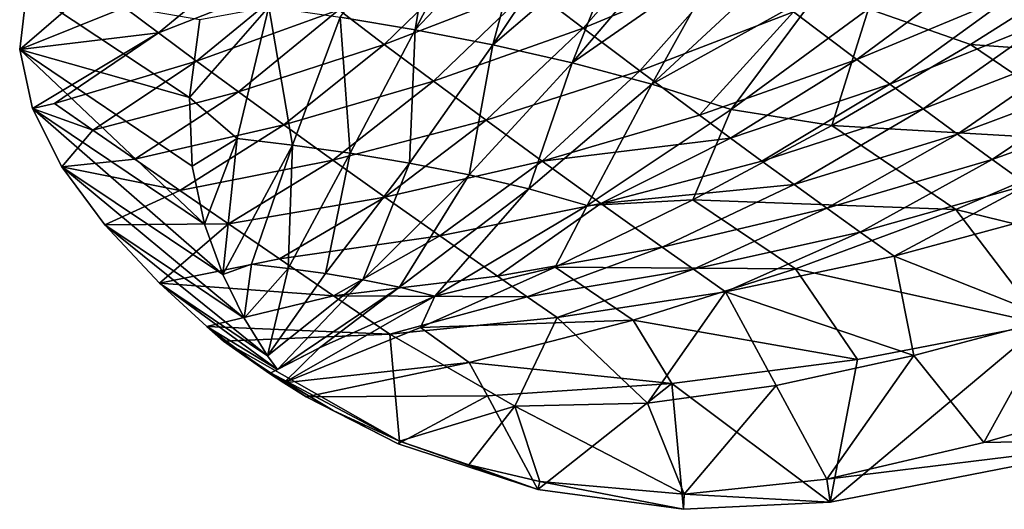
# Model space of a CAD drawing. Header units: metres. Extents: x -296 to -49, y -914 to -599.
# Tile 1 of 10: x -296 to -227, y -914 to -880. Entities that reach past the tile are written whole.
import ezdxf

# ---------------------------------------------------------------- set-up
doc = ezdxf.new("R2010")
doc.units = ezdxf.units.M

msp = doc.modelspace()

# ---------------------------------------------------------------- linework, layer by layer
at = {"layer": 'None'}
for points in [[(-266.869965, -870.708984, -20.194984), (-268.484497, -880.546326, -12.528822), (-273.784485, -879.662231, -20.179361)], [(-263.679749, -871.353638, -15.477779), (-268.484497, -880.546326, -12.528822), (-266.869965, -870.708984, -20.194984)], [(-260.420654, -872.059204, -10.826645), (-268.484497, -880.546326, -12.528822), (-263.679749, -871.353638, -15.477779)], [(-262.998169, -881.608643, -5.076799), (-268.484497, -880.546326, -12.528822), (-260.420654, -872.059204, -10.826645)], [(-257.101715, -872.829651, -6.249578), (-262.998169, -881.608643, -5.076799), (-260.420654, -872.059204, -10.826645)], [(-262.998169, -881.608643, -5.076799), (-257.101715, -872.829651, -6.249578), (-253.731979, -873.669006, -1.754917)], [(-249.990524, -872.91803, 23.951563), (-260.331696, -877.577942, 15.650879), (-256.597107, -880.436157, 19.879211)], [(-249.990524, -872.91803, 23.951563), (-256.597107, -880.436157, 19.879211), (-246.00206, -876.017822, 28.141848)], [(-257.395905, -882.877625, 2.117429), (-262.998169, -881.608643, -5.076799), (-253.731979, -873.669006, -1.754917)], [(-257.395905, -882.877625, 2.117429), (-253.731979, -873.669006, -1.754917), (-250.320602, -874.581848, 2.648139)], [(-250.320602, -874.581848, 2.648139), (-246.876816, -875.572876, 6.949916), (-257.395905, -882.877625, 2.117429)], [(-289.02829, -878.972046, -16.096426), (-286.625671, -880.768494, -11.101349), (-279.431458, -874.847961, -7.274446)], [(-286.625671, -880.768494, -11.101349), (-276.804932, -876.894775, -2.262028), (-279.431458, -874.847961, -7.274446)], [(-263.789398, -874.892456, 11.125896), (-273.876526, -879.143555, 2.525851), (-270.663727, -881.577759, 7.068592)], [(-263.789398, -874.892456, 11.125896), (-270.663727, -881.577759, 7.068592), (-260.331696, -877.577942, 15.650879)], [(-246.876816, -875.572876, 6.949916), (-251.75061, -884.385681, 8.98614), (-257.395905, -882.877625, 2.117429)], [(-251.75061, -884.385681, 8.98614), (-246.876816, -875.572876, 6.949916), (-243.410172, -876.647583, 11.139719)], [(-236.449921, -879.071472, 19.134396), (-219.458679, -875.388977, 30.79339), (-229.241501, -881.589233, 26.583323)], [(-229.241501, -881.589233, 26.583323), (-219.458679, -875.388977, 30.79339), (-208.079605, -883.088257, 30.935856)], [(-246.00206, -876.017822, 28.141848), (-256.597107, -880.436157, 19.879211), (-252.609055, -883.445129, 23.792681)], [(-241.750443, -879.271912, 31.97967), (-246.00206, -876.017822, 28.141848), (-252.609055, -883.445129, 23.792681)], [(-239.930588, -877.811707, 15.206), (-251.75061, -884.385681, 8.98614), (-243.410172, -876.647583, 11.139719)], [(-237.264069, -882.653992, 35.448513), (-228.555069, -876.19165, 41.568115), (-241.750443, -879.271912, 31.97967)], [(-228.555069, -876.19165, 41.568115), (-237.264069, -882.653992, 35.448513), (-226.1492, -878.013062, 43.195572)], [(-295.913666, -877.691956, -28.906113), (-296.427307, -881.936646, -22.844532), (-291.13028, -877.380188, -21.26911)], [(-291.13028, -877.380188, -21.26911), (-296.427307, -881.936646, -22.844532), (-289.02829, -878.972046, -16.096426)], [(-276.804932, -876.894775, -2.262028), (-286.625671, -880.768494, -11.101349), (-283.93576, -882.757141, -6.304974)], [(-276.804932, -876.894775, -2.262028), (-283.93576, -882.757141, -6.304974), (-273.876526, -879.143555, 2.525851)], [(-284.424072, -885.336121, -28.878532), (-296.427307, -881.936646, -22.844532), (-295.913666, -877.691956, -28.906113)], [(-283.693604, -879.809875, -34.283417), (-284.424072, -885.336121, -28.878532), (-295.913666, -877.691956, -28.906113)], [(-260.331696, -877.577942, 15.650879), (-270.663727, -881.577759, 7.068592), (-267.185333, -884.179749, 11.346868)], [(-260.331696, -877.577942, 15.650879), (-267.185333, -884.179749, 11.346868), (-256.597107, -880.436157, 19.879211)], [(-246.142136, -886.17157, 15.448653), (-251.75061, -884.385681, 8.98614), (-239.930588, -877.811707, 15.206)], [(-236.449921, -879.071472, 19.134396), (-246.142136, -886.17157, 15.448653), (-239.930588, -877.811707, 15.206)], [(-226.1492, -878.013062, 43.195572), (-237.264069, -882.653992, 35.448513), (-234.942123, -884.384521, 37.040104)], [(-234.942123, -884.384521, 37.040104), (-223.69136, -879.859436, 44.716705), (-226.1492, -878.013062, 43.195572)], [(-296.427307, -881.936646, -22.844532), (-286.625671, -880.768494, -11.101349), (-289.02829, -878.972046, -16.096426)], [(-284.424072, -885.336121, -28.878532), (-278.825562, -878.930603, -27.973606), (-281.050354, -888.212341, -20.639824)], [(-284.424072, -885.336121, -28.878532), (-283.693604, -879.809875, -34.283417), (-278.825562, -878.930603, -27.973606)], [(-273.876526, -879.143555, 2.525851), (-283.93576, -882.757141, -6.304974), (-280.973145, -884.924988, -1.727504)], [(-281.050354, -888.212341, -20.639824), (-278.825562, -878.930603, -27.973606), (-277.145233, -888.691101, -14.929049)], [(-273.876526, -879.143555, 2.525851), (-280.973145, -884.924988, -1.727504), (-270.663727, -881.577759, 7.068592)], [(-278.825562, -878.930603, -27.973606), (-273.784485, -879.662231, -20.179361), (-277.145233, -888.691101, -14.929049)], [(-241.750443, -879.271912, 31.97967), (-252.609055, -883.445129, 23.792681), (-248.392334, -886.58197, 27.374981)], [(-241.750443, -879.271912, 31.97967), (-248.392334, -886.58197, 27.374981), (-237.264069, -882.653992, 35.448513)], [(-239.038345, -887.302979, 22.132591), (-246.142136, -886.17157, 15.448653), (-236.449921, -879.071472, 19.134396)], [(-229.241501, -881.589233, 26.583323), (-239.038345, -887.302979, 22.132591), (-236.449921, -879.071472, 19.134396)], [(-273.784485, -879.662231, -20.179361), (-273.071075, -889.264343, -9.306272), (-277.145233, -888.691101, -14.929049)], [(-273.784485, -879.662231, -20.179361), (-268.484497, -880.546326, -12.528822), (-273.071075, -889.264343, -9.306272)], [(-223.69136, -879.859436, 44.716705), (-234.942123, -884.384521, 37.040104), (-232.572769, -886.136841, 38.534416)], [(-221.185883, -881.726746, 46.13007), (-223.69136, -879.859436, 44.716705), (-232.572769, -886.136841, 38.534416)], [(-296.427307, -881.936646, -22.844532), (-295.518341, -886.099854, -16.766409), (-286.625671, -880.768494, -11.101349)], [(-295.518341, -886.099854, -16.766409), (-293.955963, -885.738403, -15.300902), (-286.625671, -880.768494, -11.101349)], [(-286.625671, -880.768494, -11.101349), (-293.955963, -885.738403, -15.300902), (-283.93576, -882.757141, -6.304974)], [(-268.484497, -880.546326, -12.528822), (-268.889801, -889.952515, -3.816545), (-273.071075, -889.264343, -9.306272)], [(-262.998169, -881.608643, -5.076799), (-268.889801, -889.952515, -3.816545), (-268.484497, -880.546326, -12.528822)], [(-256.597107, -880.436157, 19.879211), (-267.185333, -884.179749, 11.346868), (-263.461456, -886.931091, 15.342742)], [(-256.597107, -880.436157, 19.879211), (-263.461456, -886.931091, 15.342742), (-252.609055, -883.445129, 23.792681)], [(-270.663727, -881.577759, 7.068592), (-280.973145, -884.924988, -1.727504), (-277.753662, -887.258057, 2.611864)], [(-270.663727, -881.577759, 7.068592), (-277.753662, -887.258057, 2.611864), (-267.185333, -884.179749, 11.346868)], [(-284.424072, -885.336121, -28.878532), (-284.235626, -890.170532, -22.879688), (-296.427307, -881.936646, -22.844532)], [(-284.235626, -890.170532, -22.879688), (-283.359222, -894.27356, -16.780428), (-296.427307, -881.936646, -22.844532)], [(-296.427307, -881.936646, -22.844532), (-283.359222, -894.27356, -16.780428), (-295.518341, -886.099854, -16.766409)], [(-268.889801, -889.952515, -3.816545), (-262.998169, -881.608643, -5.076799), (-264.662689, -890.778137, 1.491961)], [(-264.662689, -890.778137, 1.491961), (-262.998169, -881.608643, -5.076799), (-257.395905, -882.877625, 2.117429)], [(-239.038345, -887.302979, 22.132591), (-229.241501, -881.589233, 26.583323), (-219.091415, -888.451965, 26.679188)], [(-232.572769, -886.136841, 38.534416), (-230.159897, -887.907288, 39.930126), (-221.185883, -881.726746, 46.13007)], [(-230.159897, -887.907288, 39.930126), (-218.637192, -883.611145, 47.434437), (-221.185883, -881.726746, 46.13007)], [(-219.091415, -888.451965, 26.679188), (-229.241501, -881.589233, 26.583323), (-208.079605, -883.088257, 30.935856)], [(-293.955963, -885.738403, -15.300902), (-291.250519, -887.625916, -10.67133), (-283.93576, -882.757141, -6.304974)], [(-283.93576, -882.757141, -6.304974), (-291.250519, -887.625916, -10.67133), (-280.973145, -884.924988, -1.727504)], [(-260.454193, -891.766907, 6.564429), (-264.662689, -890.778137, 1.491961), (-257.395905, -882.877625, 2.117429)], [(-251.75061, -884.385681, 8.98614), (-260.454193, -891.766907, 6.564429), (-257.395905, -882.877625, 2.117429)], [(-248.392334, -886.58197, 27.374981), (-246.206299, -888.190918, 29.037399), (-237.264069, -882.653992, 35.448513)], [(-237.264069, -882.653992, 35.448513), (-246.206299, -888.190918, 29.037399), (-234.942123, -884.384521, 37.040104)], [(-252.609055, -883.445129, 23.792681), (-263.461456, -886.931091, 15.342742), (-259.513519, -889.812439, 19.039782)], [(-252.609055, -883.445129, 23.792681), (-259.513519, -889.812439, 19.039782), (-248.392334, -886.58197, 27.374981)], [(-218.637192, -883.611145, 47.434437), (-230.159897, -887.907288, 39.930126), (-227.707489, -889.692444, 41.226078)], [(-218.637192, -883.611145, 47.434437), (-227.707489, -889.692444, 41.226078), (-216.049759, -885.508606, 48.628784)], [(-267.185333, -884.179749, 11.346868), (-277.753662, -887.258057, 2.611864), (-274.294312, -889.741577, 6.695041)], [(-267.185333, -884.179749, 11.346868), (-274.294312, -889.741577, 6.695041), (-263.461456, -886.931091, 15.342742)], [(-291.250519, -887.625916, -10.67133), (-288.293671, -889.678833, -6.260434), (-280.973145, -884.924988, -1.727504)], [(-280.973145, -884.924988, -1.727504), (-288.293671, -889.678833, -6.260434), (-277.753662, -887.258057, 2.611864)], [(-256.335938, -892.949158, 11.335763), (-260.454193, -891.766907, 6.564429), (-251.75061, -884.385681, 8.98614)], [(-246.142136, -886.17157, 15.448653), (-256.335938, -892.949158, 11.335763), (-251.75061, -884.385681, 8.98614)], [(-234.942123, -884.384521, 37.040104), (-246.206299, -888.190918, 29.037399), (-243.972946, -889.822937, 30.611841)], [(-232.572769, -886.136841, 38.534416), (-234.942123, -884.384521, 37.040104), (-243.972946, -889.822937, 30.611841)], [(-293.955963, -885.738403, -15.300902), (-295.518341, -886.099854, -16.766409), (-291.250519, -887.625916, -10.67133)], [(-284.235626, -890.170532, -22.879688), (-284.424072, -885.336121, -28.878532), (-281.050354, -888.212341, -20.639824)], [(-227.707489, -889.692444, 41.226078), (-225.219559, -891.488586, 42.421295), (-216.049759, -885.508606, 48.628784)], [(-295.518341, -886.099854, -16.766409), (-293.448273, -890.216797, -10.944352), (-291.250519, -887.625916, -10.67133)], [(-283.359222, -894.27356, -16.780428), (-282.073883, -897.817505, -10.946941), (-295.518341, -886.099854, -16.766409)], [(-295.518341, -886.099854, -16.766409), (-282.073883, -897.817505, -10.946941), (-293.448273, -890.216797, -10.944352)], [(-248.850861, -892.55072, 17.453947), (-256.335938, -892.949158, 11.335763), (-246.142136, -886.17157, 15.448653)], [(-239.038345, -887.302979, 22.132591), (-248.850861, -892.55072, 17.453947), (-246.142136, -886.17157, 15.448653)], [(-243.972946, -889.822937, 30.611841), (-241.695694, -891.474854, 32.096855), (-232.572769, -886.136841, 38.534416)], [(-241.695694, -891.474854, 32.096855), (-230.159897, -887.907288, 39.930126), (-232.572769, -886.136841, 38.534416)], [(-263.461456, -886.931091, 15.342742), (-274.294312, -889.741577, 6.695041), (-270.613251, -892.360046, 10.505139)], [(-263.461456, -886.931091, 15.342742), (-270.613251, -892.360046, 10.505139), (-259.513519, -889.812439, 19.039782)], [(-248.392334, -886.58197, 27.374981), (-259.513519, -889.812439, 19.039782), (-246.206299, -888.190918, 29.037399)], [(-291.250519, -887.625916, -10.67133), (-293.448273, -890.216797, -10.944352), (-288.293671, -889.678833, -6.260434)], [(-288.293671, -889.678833, -6.260434), (-285.099396, -891.886292, -2.086891), (-277.753662, -887.258057, 2.611864)], [(-277.753662, -887.258057, 2.611864), (-285.099396, -891.886292, -2.086891), (-274.294312, -889.741577, 6.695041)], [(-248.850861, -892.55072, 17.453947), (-239.038345, -887.302979, 22.132591), (-230.274536, -893.233276, 22.181767)], [(-230.274536, -893.233276, 22.181767), (-239.038345, -887.302979, 22.132591), (-219.091415, -888.451965, 26.679188)], [(-281.050354, -888.212341, -20.639824), (-283.359222, -894.27356, -16.780428), (-284.235626, -890.170532, -22.879688)], [(-282.073883, -897.817505, -10.946941), (-283.359222, -894.27356, -16.780428), (-281.050354, -888.212341, -20.639824)], [(-277.145233, -888.691101, -14.929049), (-282.073883, -897.817505, -10.946941), (-281.050354, -888.212341, -20.639824)], [(-259.513519, -889.812439, 19.039782), (-255.363922, -892.803894, 22.423159), (-246.206299, -888.190918, 29.037399)], [(-246.206299, -888.190918, 29.037399), (-255.363922, -892.803894, 22.423159), (-243.972946, -889.822937, 30.611841)], [(-241.695694, -891.474854, 32.096855), (-239.378006, -893.143616, 33.491131), (-230.159897, -887.907288, 39.930126)], [(-230.159897, -887.907288, 39.930126), (-239.378006, -893.143616, 33.491131), (-227.707489, -889.692444, 41.226078)], [(-230.274536, -893.233276, 22.181767), (-219.091415, -888.451965, 26.679188), (-211.096786, -897.922058, 2.499999)], [(-280.035156, -897.083862, -9.23495), (-282.073883, -897.817505, -10.946941), (-277.145233, -888.691101, -14.929049)], [(-277.44342, -897.387329, -5.822284), (-280.035156, -897.083862, -9.23495), (-277.145233, -888.691101, -14.929049)], [(-277.145233, -888.691101, -14.929049), (-273.071075, -889.264343, -9.306272), (-277.44342, -897.387329, -5.822284)], [(-293.448273, -890.216797, -10.944352), (-285.099396, -891.886292, -2.086891), (-288.293671, -889.678833, -6.260434)], [(-285.099396, -891.886292, -2.086891), (-281.6828, -894.236816, 1.831648), (-274.294312, -889.741577, 6.695041)], [(-274.294312, -889.741577, 6.695041), (-281.6828, -894.236816, 1.831648), (-270.613251, -892.360046, 10.505139)], [(-273.071075, -889.264343, -9.306272), (-274.807892, -897.749878, -2.48071), (-277.44342, -897.387329, -5.822284)], [(-273.071075, -889.264343, -9.306272), (-268.889801, -889.952515, -3.816545), (-274.807892, -897.749878, -2.48071)], [(-259.513519, -889.812439, 19.039782), (-270.613251, -892.360046, 10.505139), (-266.729614, -895.09729, 14.026565)], [(-259.513519, -889.812439, 19.039782), (-266.729614, -895.09729, 14.026565), (-255.363922, -892.803894, 22.423159)], [(-243.972946, -889.822937, 30.611841), (-255.363922, -892.803894, 22.423159), (-241.695694, -891.474854, 32.096855)], [(-239.378006, -893.143616, 33.491131), (-237.023438, -894.82605, 34.793499), (-227.707489, -889.692444, 41.226078)], [(-237.023438, -894.82605, 34.793499), (-225.219559, -891.488586, 42.421295), (-227.707489, -889.692444, 41.226078)], [(-293.448273, -890.216797, -10.944352), (-290.404724, -894.317444, -5.552159), (-285.099396, -891.886292, -2.086891)], [(-282.073883, -897.817505, -10.946941), (-280.57074, -900.897705, -5.552098), (-293.448273, -890.216797, -10.944352)], [(-293.448273, -890.216797, -10.944352), (-280.57074, -900.897705, -5.552098), (-290.404724, -894.317444, -5.552159)], [(-268.889801, -889.952515, -3.816545), (-272.172272, -898.18573, 0.756755), (-274.807892, -897.749878, -2.48071)], [(-272.172272, -898.18573, 0.756755), (-268.889801, -889.952515, -3.816545), (-264.662689, -890.778137, 1.491961)], [(-269.582336, -898.710815, 3.85346), (-272.172272, -898.18573, 0.756755), (-264.662689, -890.778137, 1.491961)], [(-269.582336, -898.710815, 3.85346), (-264.662689, -890.778137, 1.491961), (-260.454193, -891.766907, 6.564429)], [(-290.404724, -894.317444, -5.552159), (-281.6828, -894.236816, 1.831648), (-285.099396, -891.886292, -2.086891)], [(-267.0896, -899.344299, 6.766513), (-269.582336, -898.710815, 3.85346), (-260.454193, -891.766907, 6.564429)], [(-256.335938, -892.949158, 11.335763), (-267.0896, -899.344299, 6.766513), (-260.454193, -891.766907, 6.564429)], [(-255.363922, -892.803894, 22.423159), (-251.036194, -895.884644, 25.479746), (-241.695694, -891.474854, 32.096855)], [(-241.695694, -891.474854, 32.096855), (-251.036194, -895.884644, 25.479746), (-239.378006, -893.143616, 33.491131)], [(-237.023438, -894.82605, 34.793499), (-234.635544, -896.518982, 36.002937), (-225.219559, -891.488586, 42.421295)], [(-234.635544, -896.518982, 36.002937), (-222.70018, -893.292114, 43.514977), (-225.219559, -891.488586, 42.421295)], [(-281.6828, -894.236816, 1.831648), (-278.059845, -896.718201, 5.478644), (-270.613251, -892.360046, 10.505139)], [(-270.613251, -892.360046, 10.505139), (-278.059845, -896.718201, 5.478644), (-266.729614, -895.09729, 14.026565)], [(-258.579895, -897.307129, 12.611984), (-248.850861, -892.55072, 17.453947), (-241.607574, -897.42865, 17.479311)], [(-248.850861, -892.55072, 17.453947), (-258.579895, -897.307129, 12.611984), (-256.335938, -892.949158, 11.335763)], [(-241.607574, -897.42865, 17.479311), (-248.850861, -892.55072, 17.453947), (-230.274536, -893.233276, 22.181767)], [(-258.579895, -897.307129, 12.611984), (-267.0896, -899.344299, 6.766513), (-256.335938, -892.949158, 11.335763)], [(-266.729614, -895.09729, 14.026565), (-262.663483, -897.936523, 17.245092), (-255.363922, -892.803894, 22.423159)], [(-255.363922, -892.803894, 22.423159), (-262.663483, -897.936523, 17.245092), (-251.036194, -895.884644, 25.479746)], [(-251.036194, -895.884644, 25.479746), (-248.81311, -897.451904, 26.881874), (-239.378006, -893.143616, 33.491131)], [(-248.81311, -897.451904, 26.881874), (-237.023438, -894.82605, 34.793499), (-239.378006, -893.143616, 33.491131)], [(-241.607574, -897.42865, 17.479311), (-230.274536, -893.233276, 22.181767), (-224.121857, -901.298218, 2.499999)], [(-222.70018, -893.292114, 43.514977), (-234.635544, -896.518982, 36.002937), (-223.468552, -900.946899, 38.073193)], [(-224.121857, -901.298218, 2.499999), (-230.274536, -893.233276, 22.181767), (-211.096786, -897.922058, 2.499999)], [(-290.404724, -894.317444, -5.552159), (-286.546204, -898.422546, -0.712503), (-281.6828, -894.236816, 1.831648)], [(-280.57074, -900.897705, -5.552098), (-278.91684, -903.562683, -0.592598), (-290.404724, -894.317444, -5.552159)], [(-290.404724, -894.317444, -5.552159), (-278.91684, -903.562683, -0.592598), (-286.546204, -898.422546, -0.712503)], [(-286.546204, -898.422546, -0.712503), (-278.059845, -896.718201, 5.478644), (-281.6828, -894.236816, 1.831648)], [(-278.059845, -896.718201, 5.478644), (-274.247559, -899.317688, 8.838742), (-266.729614, -895.09729, 14.026565)], [(-266.729614, -895.09729, 14.026565), (-274.247559, -899.317688, 8.838742), (-262.663483, -897.936523, 17.245092)], [(-248.81311, -897.451904, 26.881874), (-246.554688, -899.033447, 28.198191), (-237.023438, -894.82605, 34.793499)], [(-246.554688, -899.033447, 28.198191), (-234.635544, -896.518982, 36.002937), (-237.023438, -894.82605, 34.793499)], [(-262.663483, -897.936523, 17.245092), (-260.568542, -899.388977, 18.736721), (-251.036194, -895.884644, 25.479746)], [(-260.568542, -899.388977, 18.736721), (-248.81311, -897.451904, 26.881874), (-251.036194, -895.884644, 25.479746)], [(-278.059845, -896.718201, 5.478644), (-286.546204, -898.422546, -0.712503), (-274.247559, -899.317688, 8.838742)], [(-234.635544, -896.518982, 36.002937), (-246.554688, -899.033447, 28.198191), (-233.235825, -903.528198, 31.522789)], [(-223.468552, -900.946899, 38.073193), (-234.635544, -896.518982, 36.002937), (-233.235825, -903.528198, 31.522789)], [(-280.57074, -900.897705, -5.552098), (-282.073883, -897.817505, -10.946941), (-280.035156, -897.083862, -9.23495)], [(-280.57074, -900.897705, -5.552098), (-280.035156, -897.083862, -9.23495), (-277.44342, -897.387329, -5.822284)], [(-278.91684, -903.562683, -0.592598), (-280.57074, -900.897705, -5.552098), (-277.44342, -897.387329, -5.822284)], [(-277.44342, -897.387329, -5.822284), (-274.807892, -897.749878, -2.48071), (-278.91684, -903.562683, -0.592598)], [(-268.09906, -901.553162, 7.693452), (-258.579895, -897.307129, 12.611984), (-253.072479, -901.032959, 12.60927)], [(-258.579895, -897.307129, 12.611984), (-268.09906, -901.553162, 7.693452), (-267.0896, -899.344299, 6.766513)], [(-260.568542, -899.388977, 18.736721), (-258.435883, -900.860352, 20.147951), (-248.81311, -897.451904, 26.881874)], [(-253.072479, -901.032959, 12.60927), (-258.579895, -897.307129, 12.611984), (-241.607574, -897.42865, 17.479311)], [(-258.435883, -900.860352, 20.147951), (-246.554688, -899.033447, 28.198191), (-248.81311, -897.451904, 26.881874)], [(-253.072479, -901.032959, 12.60927), (-241.607574, -897.42865, 17.479311), (-237.227478, -903.826782, 2.499999)], [(-237.227478, -903.826782, 2.499999), (-241.607574, -897.42865, 17.479311), (-224.121857, -901.298218, 2.499999)], [(-274.807892, -897.749878, -2.48071), (-272.172272, -898.18573, 0.756755), (-278.91684, -903.562683, -0.592598)], [(-278.91684, -903.562683, -0.592598), (-272.172272, -898.18573, 0.756755), (-278.206268, -904.515869, 1.171534)], [(-272.172272, -898.18573, 0.756755), (-269.582336, -898.710815, 3.85346), (-278.206268, -904.515869, 1.171534)], [(-274.247559, -899.317688, 8.838742), (-260.568542, -899.388977, 18.736721), (-262.663483, -897.936523, 17.245092)], [(-286.546204, -898.422546, -0.712503), (-283.21402, -901.498901, 2.500005), (-274.247559, -899.317688, 8.838742)], [(-278.91684, -903.562683, -0.592598), (-278.206268, -904.515869, 1.171534), (-286.546204, -898.422546, -0.712503)], [(-286.546204, -898.422546, -0.712503), (-278.206268, -904.515869, 1.171534), (-283.21402, -901.498901, 2.500005)], [(-278.206268, -904.515869, 1.171534), (-269.582336, -898.710815, 3.85346), (-275.24585, -903.004944, 2.499999)], [(-269.582336, -898.710815, 3.85346), (-267.0896, -899.344299, 6.766513), (-275.24585, -903.004944, 2.499999)], [(-274.247559, -899.317688, 8.838742), (-283.21402, -901.498901, 2.500005), (-270.263702, -902.021912, 11.897843)], [(-275.24585, -903.004944, 2.499999), (-267.0896, -899.344299, 6.766513), (-277.760437, -905.473755, 2.533584)], [(-267.0896, -899.344299, 6.766513), (-268.09906, -901.553162, 7.693452), (-277.760437, -905.473755, 2.533584)], [(-274.247559, -899.317688, 8.838742), (-270.263702, -902.021912, 11.897843), (-260.568542, -899.388977, 18.736721)], [(-270.263702, -902.021912, 11.897843), (-258.435883, -900.860352, 20.147951), (-260.568542, -899.388977, 18.736721)], [(-252.068649, -906.90448, 18.509155), (-246.554688, -899.033447, 28.198191), (-258.435883, -900.860352, 20.147951)], [(-246.554688, -899.033447, 28.198191), (-252.068649, -906.90448, 18.509155), (-242.96666, -905.644653, 24.756422)], [(-233.235825, -903.528198, 31.522789), (-246.554688, -899.033447, 28.198191), (-242.96666, -905.644653, 24.756422)], [(-258.435883, -900.860352, 20.147951), (-270.263702, -902.021912, 11.897843), (-261.432312, -907.10675, 12.61303)], [(-264.654419, -904.038574, 7.611534), (-268.09906, -901.553162, 7.693452), (-253.072479, -901.032959, 12.60927)], [(-264.654419, -904.038574, 7.611534), (-253.072479, -901.032959, 12.60927), (-250.333649, -905.51532, 2.499999)], [(-261.432312, -907.10675, 12.61303), (-252.068649, -906.90448, 18.509155), (-258.435883, -900.860352, 20.147951)], [(-250.333649, -905.51532, 2.499999), (-253.072479, -901.032959, 12.60927), (-237.227478, -903.826782, 2.499999)], [(-233.235825, -903.528198, 31.522789), (-228.290085, -909.678162, 29.424078), (-223.468552, -900.946899, 38.073193)], [(-228.290085, -909.678162, 29.424078), (-217.101166, -906.493652, 37.233147), (-223.468552, -900.946899, 38.073193)], [(-283.21402, -901.498901, 2.500005), (-282.01828, -902.536926, 3.499936), (-270.263702, -902.021912, 11.897843)], [(-278.206268, -904.515869, 1.171534), (-278.784027, -904.806824, 2.499999), (-283.21402, -901.498901, 2.500005)], [(-283.21402, -901.498901, 2.500005), (-278.784027, -904.806824, 2.499999), (-282.01828, -902.536926, 3.499936)], [(-277.760437, -905.473755, 2.533584), (-268.09906, -901.553162, 7.693452), (-264.654419, -904.038574, 7.611534)], [(-216.36232, -909.443237, 2.5), (-239.161407, -913.887451, 2.5), (-224.121857, -901.298218, 2.499999)], [(-239.161407, -913.887451, 2.5), (-237.227478, -903.826782, 2.499999), (-224.121857, -901.298218, 2.499999)], [(-270.263702, -902.021912, 11.897843), (-282.01828, -902.536926, 3.499936), (-269.59137, -909.583435, 4.818598)], [(-270.263702, -902.021912, 11.897843), (-269.59137, -909.583435, 4.818598), (-261.432312, -907.10675, 12.61303)], [(-278.784027, -904.806824, 2.499999), (-278.694122, -904.761658, 3.499941), (-282.01828, -902.536926, 3.499936)], [(-282.01828, -902.536926, 3.499936), (-278.694122, -904.761658, 3.499941), (-269.59137, -909.583435, 4.818598)], [(-278.784027, -904.806824, 2.499999), (-275.24585, -903.004944, 2.499999), (-277.760437, -905.473755, 2.533584)], [(-278.784027, -904.806824, 2.499999), (-278.206268, -904.515869, 1.171534), (-275.24585, -903.004944, 2.499999)], [(-237.227478, -903.826782, 2.499999), (-239.161407, -913.887451, 2.5), (-250.333649, -905.51532, 2.499999)], [(-242.96666, -905.644653, 24.756422), (-239.390976, -912.258179, 21.306425), (-233.235825, -903.528198, 31.522789)], [(-239.390976, -912.258179, 21.306425), (-228.290085, -909.678162, 29.424078), (-233.235825, -903.528198, 31.522789)], [(-276.181396, -906.451538, 2.499999), (-277.760437, -905.473755, 2.533584), (-264.654419, -904.038574, 7.611534)], [(-263.363495, -906.381104, 2.499999), (-276.181396, -906.451538, 2.499999), (-264.654419, -904.038574, 7.611534)], [(-263.363495, -906.381104, 2.499999), (-264.654419, -904.038574, 7.611534), (-250.333649, -905.51532, 2.499999)], [(-278.739136, -904.784241, 2.999922), (-278.694122, -904.761658, 3.499941), (-278.784027, -904.806824, 2.499999)], [(-278.761566, -904.795532, 2.749864), (-278.739136, -904.784241, 2.999922), (-278.784027, -904.806824, 2.499999)], [(-278.761566, -904.795532, 2.749864), (-278.784027, -904.806824, 2.499999), (-277.760437, -905.473755, 2.533584)], [(-278.739136, -904.784241, 2.999922), (-278.761566, -904.795532, 2.749864), (-277.760437, -905.473755, 2.533584)], [(-278.739136, -904.784241, 2.999922), (-277.760437, -905.473755, 2.533584), (-278.694122, -904.761658, 3.499941)], [(-277.760437, -905.473755, 2.533584), (-276.181396, -906.451538, 2.499999), (-278.694122, -904.761658, 3.499941)], [(-278.694122, -904.761658, 3.499941), (-276.181396, -906.451538, 2.499999), (-274.264832, -907.408264, 3.833277)], [(-269.59137, -909.583435, 4.818598), (-278.694122, -904.761658, 3.499941), (-274.264832, -907.408264, 3.833277)], [(-250.333649, -905.51532, 2.499999), (-259.812744, -913.006714, 2.499999), (-263.363495, -906.381104, 2.499999)], [(-250.333649, -905.51532, 2.499999), (-249.527405, -914.393005, 2.499999), (-259.812744, -913.006714, 2.499999)], [(-252.068649, -906.90448, 18.509155), (-249.475922, -913.318542, 14.348825), (-242.96666, -905.644653, 24.756422)], [(-239.161407, -913.887451, 2.5), (-249.527405, -914.393005, 2.499999), (-250.333649, -905.51532, 2.499999)], [(-249.475922, -913.318542, 14.348825), (-239.390976, -912.258179, 21.306425), (-242.96666, -905.644653, 24.756422)], [(-263.363495, -906.381104, 2.499999), (-269.67511, -909.775085, 2.499999), (-276.181396, -906.451538, 2.499999)], [(-276.181396, -906.451538, 2.499999), (-269.67511, -909.775085, 2.499999), (-274.264832, -907.408264, 3.833277)], [(-259.812744, -913.006714, 2.499999), (-269.67511, -909.775085, 2.499999), (-263.363495, -906.381104, 2.499999)], [(-228.290085, -909.678162, 29.424078), (-216.36232, -909.443237, 2.5), (-217.101166, -906.493652, 37.233147)], [(-269.59137, -909.583435, 4.818598), (-264.691345, -911.263855, 6.446516), (-261.432312, -907.10675, 12.61303)], [(-261.432312, -907.10675, 12.61303), (-264.691345, -911.263855, 6.446516), (-259.676819, -912.421326, 8.645948)], [(-249.475922, -913.318542, 14.348825), (-252.068649, -906.90448, 18.509155), (-261.432312, -907.10675, 12.61303)], [(-259.676819, -912.421326, 8.645948), (-249.475922, -913.318542, 14.348825), (-261.432312, -907.10675, 12.61303)], [(-274.264832, -907.408264, 3.833277), (-269.67511, -909.775085, 2.499999), (-269.59137, -909.583435, 4.818598)], [(-269.67511, -909.775085, 2.499999), (-259.812744, -913.006714, 2.499999), (-269.59137, -909.583435, 4.818598)], [(-269.59137, -909.583435, 4.818598), (-259.812744, -913.006714, 2.499999), (-264.691345, -911.263855, 6.446516)], [(-239.161407, -913.887451, 2.5), (-216.36232, -909.443237, 2.5), (-239.390976, -912.258179, 21.306425)], [(-216.36232, -909.443237, 2.5), (-228.290085, -909.678162, 29.424078), (-239.390976, -912.258179, 21.306425)], [(-259.812744, -913.006714, 2.499999), (-259.676819, -912.421326, 8.645948), (-264.691345, -911.263855, 6.446516)], [(-259.812744, -913.006714, 2.499999), (-249.527405, -914.393005, 2.499999), (-259.676819, -912.421326, 8.645948)], [(-249.527405, -914.393005, 2.499999), (-249.475922, -913.318542, 14.348825), (-259.676819, -912.421326, 8.645948)], [(-239.161407, -913.887451, 2.5), (-239.390976, -912.258179, 21.306425), (-249.475922, -913.318542, 14.348825)], [(-249.527405, -914.393005, 2.499999), (-239.161407, -913.887451, 2.5), (-249.475922, -913.318542, 14.348825)]]:
    msp.add_3dface(points, dxfattribs=at)

doc.saveas('drawing.dxf')
